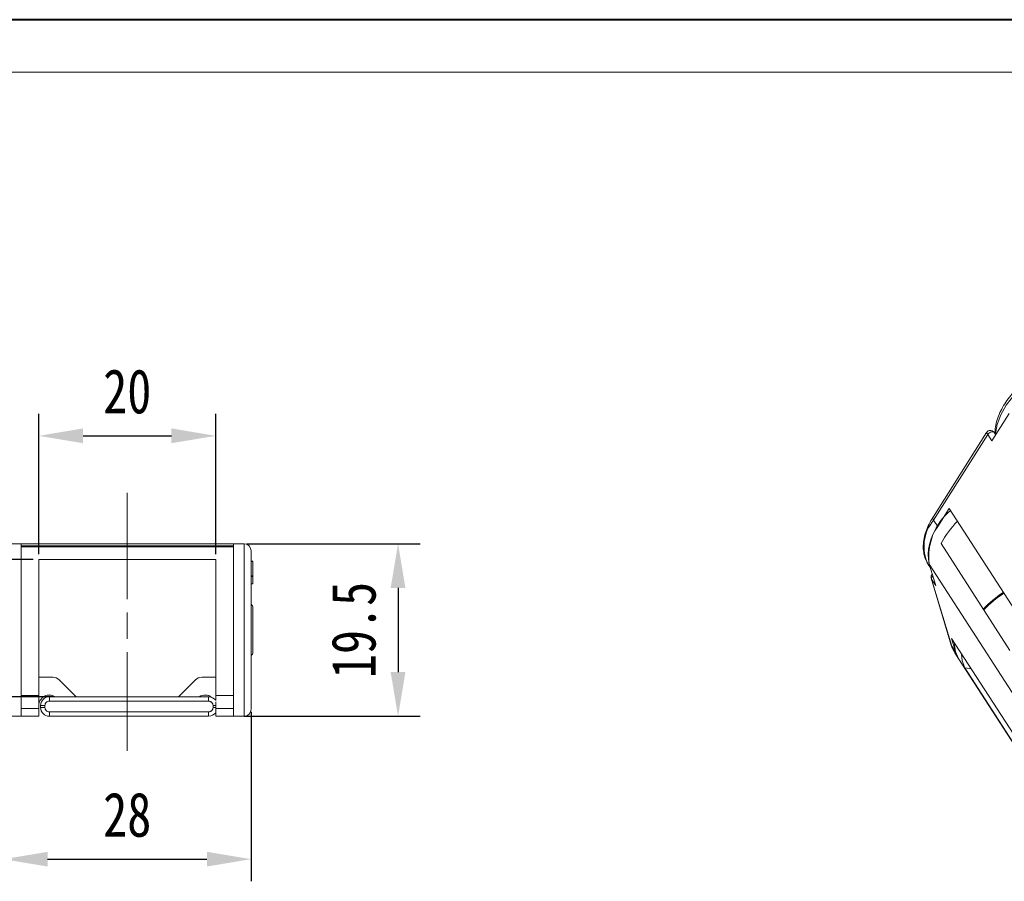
# Model space of a CAD drawing. Header units: millimetres. Extents: x 3187 to 3689, y -339 to 12.
# Tile 14 of 33: x 3355 to 3466, y -85 to 12. Entities that reach past the tile are written whole.
import ezdxf

# ---------------------------------------------------------------- set-up
doc = ezdxf.new("R2010")
doc.units = ezdxf.units.MM
doc.linetypes.add('ACAD_ISO08W100', pattern=[36, 24, -3, 6, -3])
doc.linetypes.add('CENTER', pattern=[0.6, 0.375, -0.075, 0.075, -0.075])
doc.layers.add('中心线', color=1, linetype='CENTER', lineweight=25)
doc.styles.get("Standard").update_dxf_attribs({"font": '仿宋_GB2312.ttf', "width": 0.8})
doc.dimstyles.new('ISO-15', dxfattribs={"dimtxt": 5, "dimasz": 5, "dimexe": 2.5, "dimexo": 0.625, "dimgap": 2.5, "dimtad": 1, "dimdsep": 46, "dimtxsty": 'Standard', "dimcen": 2.5, "dimadec": 0, "dimazin": 0, "dimtfac": 1, "dimtmove": 0, "dimatfit": 3, "dimfxl": 0, "dimarcsym": 0})

# ---------------------------------------------------------------- blocks, each defined once
blk = doc.blocks.new('*D257')
at = {"color": 0, "lineweight": -2}
for p, q in [((3356.43, -48.6), (3339.33, -48.6)), ((3341.83, -53.6), (3341.83, -59.1)), ((3358.64, -64.1), (3339.33, -64.1))]:
    blk.add_line(p, q, dxfattribs=at)
at = {"color": 0, "lineweight": 9}
for points in [[(3341, -53.6), (3342.66, -53.6), (3341.83, -48.6)], [(3341, -59.1), (3342.66, -59.1), (3341.83, -64.1)]]:
    blk.add_solid(points, dxfattribs=at)
at = {"layer": 'Defpoints', "color": 0, "lineweight": 9}
for p in [(3357.06, -48.6), (3341.83, -64.1), (3359.26, -64.1)]:
    blk.add_point(p, dxfattribs=at)
at = {"color": 0, "lineweight": 9, "insert": (3336.83, -56.35), "char_height": 5, "attachment_point": 5, "rotation": 90}
blk.add_mtext('15', dxfattribs=at)
blk = doc.blocks.new('*D248')
at = {"color": 0, "lineweight": -2}
for p, q in [((3357.06, -47.97), (3357.06, -32.11)), ((3377.06, -47.97), (3377.06, -32.11)), ((3362.06, -34.61), (3372.06, -34.61))]:
    blk.add_line(p, q, dxfattribs=at)
at = {"color": 0, "lineweight": 9}
for points in [[(3362.06, -33.77), (3362.06, -35.44), (3357.06, -34.61)], [(3372.06, -33.77), (3372.06, -35.44), (3377.06, -34.61)]]:
    blk.add_solid(points, dxfattribs=at)
at = {"layer": 'Defpoints', "color": 0, "lineweight": 9}
for p in [(3377.06, -34.61), (3357.06, -48.6), (3377.06, -48.6)]:
    blk.add_point(p, dxfattribs=at)
at = {"color": 0, "lineweight": 9, "insert": (3367.06, -29.61), "char_height": 5, "attachment_point": 5}
blk.add_mtext('20', dxfattribs=at)
blk = doc.blocks.new('*D258')
at = {"color": 0, "lineweight": -2}
for p, q in [((3380.56, -46.8), (3400.17, -46.8)), ((3397.67, -51.8), (3397.67, -61.3)), ((3380.28, -66.3), (3400.17, -66.3))]:
    blk.add_line(p, q, dxfattribs=at)
at = {"color": 0, "lineweight": 9}
for points in [[(3396.83, -51.8), (3398.5, -51.8), (3397.67, -46.8)], [(3396.83, -61.3), (3398.5, -61.3), (3397.67, -66.3)]]:
    blk.add_solid(points, dxfattribs=at)
at = {"layer": 'Defpoints', "color": 0, "lineweight": 9}
for p in [(3379.93, -46.8), (3379.66, -66.3), (3397.67, -66.3)]:
    blk.add_point(p, dxfattribs=at)
at = {"color": 0, "lineweight": 9, "insert": (3392.67, -56.55), "char_height": 5, "attachment_point": 5, "rotation": 90}
blk.add_mtext('19.5', dxfattribs=at)
blk = doc.blocks.new('*D259')
at = {"color": 0, "lineweight": -2}
for p, q in [((3353.06, -65.78), (3353.06, -84.95)), ((3381.06, -65.78), (3381.06, -84.95)), ((3358.06, -82.45), (3376.06, -82.45))]:
    blk.add_line(p, q, dxfattribs=at)
at = {"color": 0, "lineweight": 9}
for points in [[(3358.06, -81.62), (3358.06, -83.28), (3353.06, -82.45)], [(3376.06, -81.62), (3376.06, -83.28), (3381.06, -82.45)]]:
    blk.add_solid(points, dxfattribs=at)
at = {"layer": 'Defpoints', "color": 0, "lineweight": 9}
for p in [(3353.06, -65.15), (3381.06, -65.15), (3381.06, -82.45)]:
    blk.add_point(p, dxfattribs=at)
at = {"color": 0, "lineweight": 9, "insert": (3367.06, -77.45), "char_height": 5, "attachment_point": 5}
blk.add_mtext('28', dxfattribs=at)

msp = doc.modelspace()

# ---------------------------------------------------------------- linework, layer by layer
at = {"color": 7, "lineweight": 40}
msp.add_line((3684.866, 12.421), (3187.454, 12.421), dxfattribs=at)
at = {"color": 7, "lineweight": 13}
msp.add_line((3678.945, 6.499), (3217.062, 6.499), dxfattribs=at)
at = {"color": 7, "linetype": 'Continuous', "lineweight": 15}
for p, q in [((3464.787, -35.185), (3466.756, -32.076)), ((3464.193, -34.229), (3458.139, -43.79)), ((3458.192, -44.139), (3464.32, -34.461)), ((3464.32, -34.461), (3464.787, -35.185)), ((3465.209, -34.519), (3465.028, -34.239)), ((3459.955, -42.817), (3458.66, -44.863)), ((3469.306, -57.305), (3459.955, -42.817)), ((3458.66, -44.863), (3458.192, -44.139)), ((3355.058, -46.796), (3353.858, -46.796)), ((3355.058, -66.296), (3355.058, -46.796)), ((3367.058, -46.796), (3355.058, -46.796)), ((3367.058, -47.053), (3355.058, -47.053)), ((3355.058, -47.148), (3367.058, -47.148)), ((3379.058, -46.796), (3367.058, -46.796)), ((3379.058, -47.053), (3367.058, -47.053)), ((3367.058, -47.148), (3379.058, -47.148)), ((3379.058, -46.796), (3379.058, -66.296)), ((3380.258, -46.796), (3379.058, -46.796)), ((3380.258, -66.296), (3380.258, -46.796)), ((3466.829, -58.849), (3459.036, -46.776)), ((3357.058, -48.596), (3367.058, -48.596)), ((3357.058, -48.596), (3357.058, -63.958)), ((3367.058, -48.596), (3377.058, -48.596)), ((3377.058, -63.958), (3377.058, -48.596)), ((3381.058, -48.764), (3381.258, -48.764)), ((3381.058, -48.796), (3381.258, -48.796)), ((3381.258, -50.414), (3381.258, -48.796)), ((3457.587, -49.131), (3457.832, -49.512)), ((3457.711, -49.109), (3467.062, -63.597)), ((3458.442, -51.538), (3457.711, -49.109)), ((3381.258, -50.414), (3381.058, -50.414)), ((3381.058, -50.463), (3381.258, -50.463)), ((3381.058, -50.495), (3381.258, -50.495)), ((3381.258, -50.414), (3381.258, -50.44)), ((3381.258, -50.463), (3381.258, -50.495)), ((3457.923, -50.703), (3457.91, -50.619)), ((3457.92, -50.694), (3460.196, -58.257)), ((3460.25, -58.374), (3457.974, -50.813)), ((3457.974, -50.813), (3458.442, -51.538)), ((3381.058, -51.328), (3381.258, -51.328)), ((3469.588, -71.988), (3460.237, -57.5)), ((3460.237, -57.5), (3460.718, -59.099)), ((3460.718, -59.099), (3460.25, -58.374)), ((3460.25, -58.374), (3460.555, -59.06)), ((3460.555, -59.06), (3460.594, -59.121)), ((3460.594, -59.121), (3461.061, -59.846)), ((3461.061, -59.846), (3460.718, -59.099)), ((3461.061, -59.846), (3470.412, -74.334)), ((3469.503, -72.904), (3461.711, -60.83)), ((3461.711, -60.83), (3462.468, -60.957)), ((3357.058, -61.896), (3358.643, -61.896)), ((3361.165, -64.003), (3359.35, -62.189)), ((3374.765, -62.189), (3372.95, -64.003)), ((3377.058, -61.896), (3375.472, -61.896)), ((3357.058, -63.958), (3355.058, -63.958)), ((3357.058, -63.958), (3357.058, -65.424)), ((3358.258, -64.096), (3358.258, -64.596)), ((3367.058, -64.096), (3358.258, -64.096)), ((3376.258, -64.096), (3367.058, -64.096)), ((3376.258, -64.596), (3376.258, -64.096)), ((3379.058, -63.958), (3377.058, -63.958)), ((3377.058, -64.521), (3377.058, -63.958)), ((3357.058, -65.424), (3355.058, -65.424)), ((3357.058, -66.296), (3357.058, -65.424)), ((3357.258, -65.096), (3357.258, -65.296)), ((3357.258, -65.096), (3357.758, -65.096)), ((3357.258, -65.296), (3357.758, -65.296)), ((3357.758, -65.296), (3357.758, -65.096)), ((3358.258, -64.596), (3367.058, -64.596)), ((3367.058, -64.596), (3376.258, -64.596)), ((3376.758, -65.096), (3376.758, -65.296)), ((3376.758, -65.096), (3377.058, -65.096)), ((3376.758, -65.296), (3377.058, -65.296)), ((3377.058, -65.424), (3377.058, -64.68)), ((3377.058, -65.424), (3377.058, -66.296)), ((3379.058, -65.424), (3377.058, -65.424)), ((3353.858, -66.296), (3355.058, -66.296)), ((3355.058, -66.296), (3357.058, -66.296)), ((3367.058, -65.796), (3358.258, -65.796)), ((3358.258, -65.796), (3358.258, -66.296)), ((3358.258, -66.296), (3367.058, -66.296)), ((3376.258, -65.796), (3367.058, -65.796)), ((3367.058, -66.296), (3376.258, -66.296)), ((3376.258, -66.296), (3376.258, -65.796)), ((3377.058, -66.296), (3379.058, -66.296)), ((3379.058, -66.296), (3380.258, -66.296))]:
    msp.add_line(p, q, dxfattribs=at)
at = {"color": 7, "linetype": 'Continuous', "lineweight": 15, "flags": 128}
for points in [[(3470.606, -27.28), (3469.365, -28.114), (3468.231, -29.056), (3467.239, -30.079), (3466.419, -31.151), (3465.795, -32.239), (3465.387, -33.311), (3465.207, -34.333), (3465.199, -34.535)], [(3465.028, -34.239), (3464.982, -34.194), (3464.891, -34.161), (3464.774, -34.163), (3464.645, -34.2), (3464.517, -34.267), (3464.404, -34.357), (3464.32, -34.461)], [(3460.25, -58.374), (3460.201, -58.274), (3460.196, -58.257)], [(3461.711, -60.83), (3461.428, -60.031), (3461.357, -59.236)], [(3361.165, -64.003), (3361.231, -64.076), (3361.247, -64.096)], [(3372.868, -64.096), (3372.885, -64.076), (3372.95, -64.003)]]:
    msp.add_lwpolyline(points, dxfattribs=at)
at = {"color": 7, "linetype": 'Continuous', "lineweight": 15}
for centre, radius, start, end in [((3464.415, -48.257), 6.758, 129.60987, 187.24006), ((3461.711, -47.098), 4.598, 139.93215, 206.24311), ((3458.425, -43.925), 0.316, 154.76935, 222.50522), ((3468.493, -51.787), 10.703, 135.29954, 152.08243), ((3462.84, -48.026), 5.242, 142.88761, 191.92202), ((3380.258, -47.596), 0.8, 0, 90), ((3458.357, -50.782), 0.384, 127.55885, 184.70639), ((3474.189, -64.415), 14.576, 123.80943, 135.38386), ((3473.935, -64.071), 14.048, 123.73699, 135.75202), ((3380.758, -54.046), 0.5, 0, 52.46944), ((3463.819, -58.139), 3.243, 178.04773, 211.75826), ((3380.758, -59.046), 0.5, 307.71782, 0), ((3358.643, -62.896), 1, 45, 90), ((3375.472, -62.896), 1, 90, 135), ((3358.258, -65.096), 1.2, 56.44269, 180), ((3358.258, -65.096), 1, 90, 180), ((3375.858, -65.096), 1.2, 51.31781, 123.55731), ((3376.258, -65.096), 1, 36.8699, 90), ((3358.258, -65.296), 1, 180, 270), ((3380.258, -65.496), 0.8, 270, 0), ((3376.258, -65.296), 1, 270, 323.1301)]:
    msp.add_arc(centre, radius, start, end, dxfattribs=at)
for points, knots in [([(3470.044, -27.279), (3469.662, -27.54), (3469.126, -27.907), (3468.399, -28.511), (3467.816, -29.046), (3467.188, -29.713), (3466.609, -30.432), (3466.098, -31.197), (3465.677, -31.99), (3465.364, -32.797), (3465.16, -33.606), (3465.138, -34.13), (3465.126, -34.392)], [0, 0, 0, 0, 0.1357885, 0.1907706, 0.2813866, 0.3743895, 0.4731026, 0.574964, 0.6791023, 0.7849621, 0.8922761, 1, 1, 1, 1]), ([(3464.32, -34.461), (3464.299, -34.428), (3464.257, -34.362), (3464.216, -34.292), (3464.196, -34.25), (3464.185, -34.225), (3464.193, -34.229), (3464.193, -34.229)], [0, 0, 0, 0, 0.24338281, 0.49761319, 0.7328588, 0.99419495, 1, 1, 1, 1]), ([(3465.02, -34.228), (3465.003, -34.206), (3464.968, -34.161), (3464.881, -34.084), (3464.758, -34.016), (3464.608, -33.991), (3464.477, -34.009), (3464.372, -34.053), (3464.273, -34.122), (3464.223, -34.188), (3464.193, -34.229)], [0, 0, 0, 0, 0.0809865, 0.1656785, 0.3350737, 0.4913158, 0.6279151, 0.7446316, 0.8438232, 1, 1, 1, 1]), ([(3458.148, -43.791), (3458.106, -43.854), (3457.886, -44.177), (3457.586, -44.777), (3457.264, -45.584), (3457.071, -46.394), (3457.005, -47.197), (3457.091, -47.979), (3457.292, -48.657), (3457.539, -49.023), (3457.641, -49.174)], [0, 0, 0, 0, 0.0331666, 0.1709286, 0.3109681, 0.4529312, 0.5968303, 0.743256, 0.893886, 1, 1, 1, 1]), ([(3381.058, -47.596), (3381.058, -47.603), (3381.058, -47.618), (3381.058, -47.736), (3381.058, -47.93), (3381.058, -48.215), (3381.058, -48.585), (3381.058, -49.045), (3381.058, -49.587), (3381.058, -50.206), (3381.058, -50.893), (3381.058, -51.553), (3381.058, -52.16), (3381.058, -52.696), (3381.058, -53.33), (3381.058, -54.069), (3381.058, -54.899), (3381.058, -55.727), (3381.058, -56.273), (3381.058, -56.546)], [0, 0, 0, 0, 0.058237, 0.1164929, 0.1782177, 0.2399799, 0.3042781, 0.3686137, 0.4342801, 0.4999847, 0.565651, 0.6313556, 0.6742597, 0.7170827, 0.76002, 0.8217448, 0.883507, 0.941744, 1, 1, 1, 1]), ([(3381.258, -48.779), (3381.258, -48.777), (3381.258, -48.771), (3381.258, -48.765), (3381.258, -48.764), (3381.258, -48.764)], [0, 0, 0, 0, 0.233666, 0.6162018, 1, 1, 1, 1]), ([(3381.258, -51.328), (3381.258, -51.321), (3381.258, -51.309), (3381.258, -51.19), (3381.258, -51.016), (3381.258, -50.773), (3381.258, -50.592), (3381.258, -50.495)], [0, 0, 0, 0, 0.2409298, 0.4094913, 0.5786421, 0.7751051, 1, 1, 1, 1]), ([(3458.051, -50.238), (3458.042, -50.244), (3458.006, -50.269), (3457.965, -50.336), (3457.922, -50.425), (3457.901, -50.526), (3457.906, -50.595), (3457.909, -50.629)], [0, 0, 0, 0, 0.0727044, 0.2989282, 0.532405, 0.7680765, 1, 1, 1, 1]), ([(3457.974, -50.813), (3457.952, -50.778), (3457.929, -50.741), (3457.924, -50.706), (3457.923, -50.703)], [0, 0, 0, 0, 0.92587993, 1, 1, 1, 1]), ([(3381.258, -56.546), (3381.258, -56.389), (3381.258, -56.075), (3381.258, -55.689), (3381.258, -55.391), (3381.258, -55.097), (3381.258, -54.766), (3381.258, -54.441), (3381.258, -54.235), (3381.258, -54.118), (3381.258, -54.057), (3381.258, -54.05), (3381.258, -54.046)], [0, 0, 0, 0, 0.1199935, 0.2399204, 0.3053747, 0.3701068, 0.4999865, 0.6300027, 0.7598824, 0.8401952, 0.919807, 1, 1, 1, 1]), ([(3381.058, -56.546), (3381.058, -56.819), (3381.058, -57.365), (3381.058, -58.193), (3381.058, -59.023), (3381.058, -59.857), (3381.058, -60.67), (3381.058, -61.457), (3381.058, -62.199), (3381.058, -62.886), (3381.058, -63.505), (3381.058, -63.987), (3381.058, -64.356), (3381.058, -64.633), (3381.058, -64.909), (3381.058, -65.161), (3381.058, -65.356), (3381.058, -65.474), (3381.058, -65.489), (3381.058, -65.496)], [0, 0, 0, 0, 0.058237, 0.1164929, 0.1782177, 0.2399799, 0.3042781, 0.3686137, 0.4342801, 0.4999847, 0.565651, 0.6313556, 0.6742597, 0.7170827, 0.76002, 0.8217448, 0.883507, 0.941744, 1, 1, 1, 1]), ([(3381.258, -59.046), (3381.258, -59.038), (3381.258, -59.021), (3381.258, -58.903), (3381.258, -58.768), (3381.258, -58.596), (3381.258, -58.326), (3381.258, -57.929), (3381.258, -57.53), (3381.258, -57.169), (3381.258, -56.86), (3381.258, -56.651), (3381.258, -56.546)], [0, 0, 0, 0, 0.1200275, 0.2399198, 0.3053743, 0.3701065, 0.4999866, 0.6300032, 0.7598832, 0.8401651, 0.9197772, 1, 1, 1, 1]), ([(3460.215, -58.249), (3460.255, -58.403), (3460.33, -58.689), (3460.494, -58.927), (3460.57, -59.037)], [0, 0, 0, 0, 0.5413045, 1, 1, 1, 1]), ([(3357.758, -65.096), (3357.764, -65.033), (3357.775, -64.936), (3357.837, -64.82), (3357.901, -64.74), (3357.981, -64.675), (3358.098, -64.613), (3358.195, -64.603), (3358.258, -64.596)], [0, 0, 0, 0, 0.23944298, 0.36937902, 0.49999969, 0.62993604, 0.76055702, 1, 1, 1, 1]), ([(3358.258, -65.796), (3358.195, -65.789), (3358.098, -65.779), (3357.981, -65.717), (3357.902, -65.652), (3357.837, -65.573), (3357.775, -65.456), (3357.764, -65.359), (3357.758, -65.296)], [0, 0, 0, 0, 0.23944298, 0.36937902, 0.49999969, 0.62993604, 0.76055702, 1, 1, 1, 1]), ([(3376.258, -64.596), (3376.32, -64.603), (3376.417, -64.613), (3376.534, -64.675), (3376.614, -64.74), (3376.678, -64.819), (3376.74, -64.936), (3376.751, -65.033), (3376.758, -65.096)], [0, 0, 0, 0, 0.239443, 0.369379, 0.4999997, 0.629936, 0.760557, 1, 1, 1, 1]), ([(3376.758, -65.296), (3376.751, -65.359), (3376.741, -65.456), (3376.678, -65.572), (3376.614, -65.652), (3376.534, -65.717), (3376.418, -65.779), (3376.32, -65.789), (3376.258, -65.796)], [0, 0, 0, 0, 0.239443, 0.369379, 0.4999997, 0.629936, 0.760557, 1, 1, 1, 1])]:
    msp.add_open_spline(points, degree=3, knots=knots, dxfattribs=at)
at = {"layer": '中心线', "linetype": 'ACAD_ISO08W100', "lineweight": 13, "ltscale": 0.5}
msp.add_line((3367.058, -41.065), (3367.058, -70.193), dxfattribs=at)

# ---------------------------------------------------------------- dimensions: what is measured, and where the dimension line sits
at = {"color": 5, "lineweight": 9}
for base, p1, p2, picture, middle in [((3377.058, -34.605), (3357.058, -48.596), (3377.058, -48.596), '*D248', (3367.058, -29.605)), ((3381.058, -82.45), (3353.058, -65.151), (3381.058, -65.151), '*D259', (3367.058, -77.45))]:
    dim = msp.add_linear_dim(base=base, p1=p1, p2=p2, dimstyle='ISO-15', dxfattribs=at)
    dim.commit()
    dim.dimension.update_dxf_attribs({"geometry": picture, "text_midpoint": middle})
dim = msp.add_linear_dim(base=(3397.668, -66.296), p1=(3379.934, -46.796), p2=(3379.658, -66.296), angle=90, dimstyle='ISO-15', dxfattribs=at)
dim.commit()
dim.dimension.update_dxf_attribs({"geometry": '*D258', "text_midpoint": (3392.668, -56.546)})
dim = msp.add_linear_dim(base=(3341.829, -64.096), p1=(3357.058, -48.596), p2=(3359.26, -64.096), angle=90, text='15', dimstyle='ISO-15', dxfattribs=at)
dim.commit()
dim.dimension.update_dxf_attribs({"geometry": '*D257', "text_midpoint": (3336.829, -56.346)})

doc.saveas('drawing.dxf')
